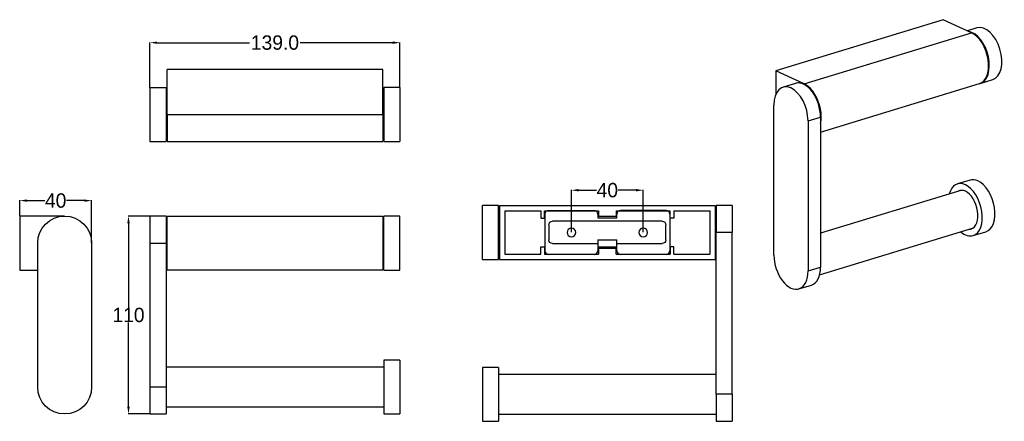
# Model space of a CAD drawing. Header units: inches. Extents: x 3853 to 4401, y 1422 to 1645.
import ezdxf

# ---------------------------------------------------------------- set-up
doc = ezdxf.new("R2010")
doc.units = ezdxf.units.IN
doc.header["$MEASUREMENT"] = 0
doc.layers.add('1', color=7, linetype='Continuous', true_color=0xffffff)
doc.layers.add('109', color=7, linetype='Continuous', true_color=0xffffff)
doc.dimstyles.get("Standard").update_dxf_attribs({"dimtxt": 8, "dimasz": 4, "dimexe": 0.18, "dimexo": 0.0625, "dimgap": 0.09, "dimtad": 0, "dimtih": 1, "dimtoh": 1, "dimdec": 0, "dimzin": 0, "dimdsep": 46, "dimtxsty": 'Standard', "dimcen": 0.09, "dimclrd": 3, "dimclre": 3, "dimadec": 0, "dimazin": 0, "dimtfac": 1, "dimtdec": 0, "dimtofl": 0, "dimtmove": 0, "dimatfit": 3, "dimfxl": 1, "dimtolj": 1, "dimtzin": 0, "dimarcsym": 0})

# ---------------------------------------------------------------- blocks, each defined once
blk = doc.blocks.new('*D44')
at = {"color": 3, "lineweight": -2}
for p, q in [((3925.81, 1607.48), (3925.81, 1632.59)), ((3929.81, 1632.41), (3981.22, 1632.41)), ((4060.81, 1632.41), (4009.4, 1632.41)), ((4064.81, 1607.48), (4064.81, 1632.59))]:
    blk.add_line(p, q, dxfattribs=at)
at = {"color": 3}
for points in [[(3929.81, 1633.08), (3929.81, 1631.74), (3925.81, 1632.41)], [(4060.81, 1633.08), (4060.81, 1631.74), (4064.81, 1632.41)]]:
    blk.add_solid(points, dxfattribs=at)
at = {"layer": 'Defpoints', "color": 0}
for p in [(4064.81, 1632.41), (3925.81, 1607.41), (4064.81, 1607.41)]:
    blk.add_point(p, dxfattribs=at)
at = {"color": 0, "insert": (3995.31, 1632.41), "char_height": 8, "attachment_point": 5}
blk.add_mtext('\\A1;139.0', dxfattribs=at)
blk = doc.blocks.new('*D45')
at = {"color": 3, "lineweight": -2}
for p, q in [((3925.75, 1535.99), (3913.69, 1535.99)), ((3913.87, 1531.99), (3913.87, 1485.08)), ((3913.87, 1429.99), (3913.87, 1476.9)), ((3925.75, 1425.99), (3913.69, 1425.99))]:
    blk.add_line(p, q, dxfattribs=at)
at = {"color": 3}
for points in [[(3913.2, 1531.99), (3914.54, 1531.99), (3913.87, 1535.99)], [(3913.2, 1429.99), (3914.54, 1429.99), (3913.87, 1425.99)]]:
    blk.add_solid(points, dxfattribs=at)
at = {"layer": 'Defpoints', "color": 0}
for p in [(3925.81, 1535.99), (3913.87, 1425.99), (3925.81, 1425.99)]:
    blk.add_point(p, dxfattribs=at)
at = {"color": 0, "insert": (3913.87, 1480.99), "char_height": 8, "attachment_point": 5}
blk.add_mtext('\\A1;110', dxfattribs=at)
blk = doc.blocks.new('*D46')
at = {"color": 3, "lineweight": -2}
for p, q in [((3853.37, 1536.06), (3853.37, 1544.78)), ((3857.37, 1544.6), (3867.28, 1544.6)), ((3889.37, 1544.6), (3879.46, 1544.6)), ((3893.37, 1521.06), (3893.37, 1544.78))]:
    blk.add_line(p, q, dxfattribs=at)
at = {"color": 3}
for points in [[(3857.37, 1545.26), (3857.37, 1543.93), (3853.37, 1544.6)], [(3889.37, 1545.26), (3889.37, 1543.93), (3893.37, 1544.6)]]:
    blk.add_solid(points, dxfattribs=at)
at = {"layer": 'Defpoints', "color": 0}
for p in [(3893.37, 1544.6), (3853.37, 1535.99), (3893.37, 1520.99)]:
    blk.add_point(p, dxfattribs=at)
at = {"color": 0, "insert": (3873.37, 1544.6), "char_height": 8, "attachment_point": 5}
blk.add_mtext('\\A1;40', dxfattribs=at)
blk = doc.blocks.new('*D47')
at = {"color": 3, "lineweight": -2}
for p, q in [((4160.13, 1526.98), (4160.13, 1550.57)), ((4164.13, 1550.39), (4174.04, 1550.39)), ((4196.13, 1550.39), (4186.22, 1550.39)), ((4200.13, 1526.98), (4200.13, 1550.57))]:
    blk.add_line(p, q, dxfattribs=at)
at = {"color": 3}
for points in [[(4164.13, 1551.06), (4164.13, 1549.73), (4160.13, 1550.39)], [(4196.13, 1551.06), (4196.13, 1549.73), (4200.13, 1550.39)]]:
    blk.add_solid(points, dxfattribs=at)
at = {"layer": 'Defpoints', "color": 0}
for p in [(4200.13, 1550.39), (4160.13, 1526.92), (4200.13, 1526.92)]:
    blk.add_point(p, dxfattribs=at)
at = {"color": 0, "insert": (4180.13, 1550.39), "char_height": 8, "attachment_point": 5}
blk.add_mtext('\\A1;40', dxfattribs=at)

msp = doc.modelspace()

# ---------------------------------------------------------------- linework, layer by layer
at = {"layer": '1', "color": 7}
for p, q in [((4055.31, 1617.41), (3935.31, 1617.41)), ((3935.31, 1592.41), (3935.31, 1617.41)), ((4055.31, 1592.41), (4055.31, 1617.41)), ((3925.81, 1607.41), (3925.81, 1577.41)), ((3925.81, 1607.41), (3934.81, 1607.41)), ((3934.81, 1607.41), (3934.81, 1577.41)), ((3935.31, 1606.41), (3934.81, 1606.41)), ((4055.81, 1606.41), (4055.31, 1606.41)), ((4055.81, 1607.41), (4055.81, 1577.41)), ((4064.81, 1607.41), (4055.81, 1607.41)), ((4064.81, 1607.41), (4064.81, 1577.41)), ((3935.31, 1592.41), (3935.31, 1577.41)), ((3935.31, 1592.41), (4055.31, 1592.41)), ((4055.31, 1592.41), (4055.31, 1577.41)), ((3925.81, 1577.41), (3934.81, 1577.41)), ((3934.81, 1578.41), (3935.31, 1578.41)), ((3935.31, 1577.41), (4055.31, 1577.41)), ((4055.31, 1578.41), (4055.81, 1578.41)), ((4055.81, 1577.41), (4064.81, 1577.41)), ((4147.43, 1539.12), (4172.83, 1539.12)), ((4212.83, 1539.12), (4187.43, 1539.12)), ((3853.37, 1535.99), (3853.37, 1505.99)), ((3878.37, 1535.99), (3853.37, 1535.99)), ((3925.81, 1535.99), (3925.81, 1520.99)), ((3934.81, 1535.99), (3925.81, 1535.99)), ((3934.81, 1535.99), (3934.81, 1520.99)), ((3935.31, 1534.99), (3934.81, 1534.99)), ((3935.31, 1505.99), (3935.31, 1535.99)), ((3935.31, 1535.99), (4055.31, 1535.99)), ((4055.31, 1535.99), (4055.31, 1505.99)), ((4055.81, 1534.99), (4055.31, 1534.99)), ((4055.81, 1505.99), (4055.81, 1535.99)), ((4064.81, 1535.99), (4055.81, 1535.99)), ((4064.81, 1505.99), (4064.81, 1535.99)), ((4145.43, 1537.12), (4145.43, 1516.72)), ((4210.63, 1533.12), (4149.63, 1533.12)), ((4174.83, 1537.12), (4174.83, 1535.12)), ((4174.83, 1535.12), (4185.43, 1535.12)), ((4185.43, 1535.12), (4185.43, 1537.12)), ((4214.83, 1537.12), (4214.83, 1516.72)), ((4147.63, 1531.12), (4147.63, 1522.72)), ((4212.63, 1522.72), (4212.63, 1531.12)), ((4174.83, 1522.72), (4185.43, 1522.72)), ((4174.83, 1522.72), (4174.83, 1520.72)), ((4185.43, 1520.72), (4185.43, 1522.72)), ((3863.37, 1440.99), (3863.37, 1520.99)), ((3893.37, 1520.99), (3893.37, 1440.99)), ((3925.81, 1520.99), (3925.81, 1440.99)), ((3925.81, 1520.99), (3934.81, 1520.99)), ((3934.81, 1520.99), (3934.81, 1440.99)), ((4149.63, 1520.72), (4174.83, 1520.72)), ((4174.83, 1520.72), (4174.83, 1516.72)), ((4185.43, 1518.72), (4174.83, 1518.72)), ((4185.43, 1516.72), (4185.43, 1520.72)), ((4185.43, 1520.72), (4210.63, 1520.72)), ((4172.83, 1514.72), (4147.43, 1514.72)), ((4212.83, 1514.72), (4187.43, 1514.72)), ((3853.37, 1505.99), (3863.37, 1505.99)), ((3934.81, 1506.99), (3935.31, 1506.99)), ((4055.31, 1505.99), (3935.31, 1505.99)), ((4055.31, 1506.99), (4055.81, 1506.99)), ((4055.81, 1505.99), (4064.81, 1505.99)), ((4055.81, 1451.99), (3934.81, 1451.99)), ((4064.81, 1455.99), (4055.81, 1455.99)), ((4055.81, 1455.99), (4055.81, 1425.99)), ((4064.81, 1455.99), (4064.81, 1425.99)), ((3925.81, 1440.99), (3934.81, 1440.99)), ((3925.81, 1440.99), (3925.81, 1425.99)), ((3934.81, 1440.99), (3934.81, 1425.99)), ((3934.81, 1429.99), (4055.81, 1429.99)), ((3925.81, 1425.99), (3934.81, 1425.99)), ((4055.81, 1425.99), (4064.81, 1425.99))]:
    msp.add_line(p, q, dxfattribs=at)
at = {"layer": '1', "color": 7, "extrusion": (0, 0, -1)}
for centre in [(-4160.13, 1526.92), (-4200.13, 1526.92)]:
    msp.add_circle(centre, 2.4, dxfattribs=at)
at = {"layer": '1', "color": 7}
for centre, start, end in [((4147.43, 1537.12), 90, 180), ((4172.83, 1537.12), 0, 90), ((4187.43, 1537.12), 90, 180), ((4212.83, 1537.12), 0, 90), ((4147.43, 1516.72), 180, 270), ((4172.83, 1516.72), 270, 0), ((4187.43, 1516.72), 180, 270), ((4212.83, 1516.72), 270, 0)]:
    msp.add_arc(centre, 2, start, end, dxfattribs=at)
at = {"layer": '1', "color": 7, "extrusion": (0, 0, -1)}
for centre, radius, start, end in [((-3878.37, 1520.99), 15, 0, 180), ((-4149.63, 1531.12), 2, 0, 90), ((-4210.63, 1531.12), 2, 90, 180), ((-4149.63, 1522.72), 2, 270, 0), ((-4210.63, 1522.72), 2, 180, 270), ((-3878.37, 1440.99), 15, 180, 0)]:
    msp.add_arc(centre, radius, start, end, dxfattribs=at)
at = {"layer": '109', "color": 7}
for p, q in [((4366.9, 1645.19), (4273.83, 1616.75)), ((4382.68, 1637.91), (4366.9, 1645.19)), ((4289.61, 1609.47), (4382.68, 1637.91)), ((4385.67, 1640.6), (4380.36, 1638.98)), ((4273.83, 1616.75), (4273.83, 1603.58)), ((4289.61, 1609.47), (4273.83, 1616.75)), ((4284.84, 1609.79), (4277.86, 1607.66)), ((4298.69, 1582.66), (4387.06, 1609.66)), ((4387.45, 1609.78), (4394.43, 1611.91)), ((4272.77, 1514.27), (4272.77, 1597.68)), ((4291.71, 1588.95), (4298.69, 1591.08)), ((4291.71, 1588.95), (4291.71, 1505.53)), ((4298.69, 1591.08), (4298.69, 1507.66)), ((4381.79, 1556), (4374.81, 1553.87)), ((4376.75, 1550.28), (4298.69, 1526.43)), ((4119.63, 1541.92), (4110.63, 1541.92)), ((4110.63, 1511.92), (4110.63, 1541.92)), ((4119.63, 1511.92), (4119.63, 1541.92)), ((4120.13, 1540.92), (4119.63, 1540.92)), ((4120.13, 1541.92), (4240.13, 1541.92)), ((4120.13, 1541.92), (4120.13, 1511.92)), ((4123.13, 1538.92), (4143.18, 1538.92)), ((4123.13, 1538.92), (4123.13, 1514.92)), ((4143.18, 1538.92), (4143.18, 1534.92)), ((4145.18, 1534.92), (4145.18, 1538.92)), ((4145.18, 1538.92), (4175.13, 1538.92)), ((4175.13, 1538.92), (4175.13, 1535.92)), ((4185.13, 1538.92), (4185.13, 1535.92)), ((4185.13, 1538.92), (4215.08, 1538.92)), ((4215.08, 1534.92), (4215.08, 1538.92)), ((4217.08, 1538.92), (4237.13, 1538.92)), ((4217.08, 1538.92), (4217.08, 1534.92)), ((4237.13, 1538.92), (4237.13, 1514.92)), ((4240.13, 1541.92), (4240.13, 1511.92)), ((4240.63, 1540.92), (4240.13, 1540.92)), ((4240.63, 1540.92), (4240.13, 1540.92)), ((4249.63, 1541.92), (4240.63, 1541.92)), ((4240.63, 1541.92), (4240.63, 1526.92)), ((4249.63, 1541.92), (4249.63, 1526.92)), ((4143.18, 1534.92), (4145.18, 1534.92)), ((4175.13, 1535.92), (4185.13, 1535.92)), ((4217.08, 1534.92), (4215.08, 1534.92)), ((4298.14, 1503.26), (4383.18, 1529.24)), ((4249.63, 1526.92), (4240.63, 1526.92)), ((4240.63, 1436.92), (4240.63, 1526.92)), ((4249.63, 1436.92), (4249.63, 1526.92)), ((4383.57, 1525.18), (4390.55, 1527.31)), ((4143.18, 1514.92), (4143.18, 1518.92)), ((4143.18, 1518.92), (4145.18, 1518.92)), ((4145.18, 1518.92), (4145.18, 1514.92)), ((4175.13, 1517.92), (4175.13, 1514.92)), ((4185.13, 1517.92), (4175.13, 1517.92)), ((4185.13, 1514.92), (4185.13, 1517.92)), ((4215.08, 1518.92), (4215.08, 1514.92)), ((4217.08, 1518.92), (4215.08, 1518.92)), ((4217.08, 1514.92), (4217.08, 1518.92)), ((4110.63, 1511.92), (4119.63, 1511.92)), ((4119.63, 1512.92), (4120.13, 1512.92)), ((4120.13, 1511.92), (4240.13, 1511.92)), ((4123.13, 1514.92), (4143.18, 1514.92)), ((4145.18, 1514.92), (4175.13, 1514.92)), ((4185.13, 1514.92), (4215.08, 1514.92)), ((4217.08, 1514.92), (4237.13, 1514.92)), ((4240.13, 1512.92), (4240.63, 1512.92)), ((4240.13, 1512.92), (4240.63, 1512.92)), ((4291.71, 1505.53), (4298.69, 1507.66)), ((4286.62, 1495.55), (4293.6, 1497.69)), ((4110.63, 1451.92), (4110.63, 1421.92)), ((4119.63, 1451.92), (4110.63, 1451.92)), ((4119.63, 1451.92), (4119.63, 1421.92)), ((4240.63, 1447.92), (4119.63, 1447.92)), ((4249.63, 1436.92), (4240.63, 1436.92)), ((4240.63, 1436.92), (4240.63, 1421.92)), ((4249.63, 1436.92), (4249.63, 1421.92)), ((4119.63, 1425.92), (4240.63, 1425.92)), ((4110.63, 1421.92), (4119.63, 1421.92)), ((4240.63, 1421.92), (4249.63, 1421.92))]:
    msp.add_line(p, q, dxfattribs=at)
for centre, major_axis, start_param, end_param in [((4383.07, 1624.12), (-4.38, 14.35), 3.118499, 6.009059), ((4382.68, 1624), (-4.38, 14.35), 3.141619, 5.80191), ((4390.05, 1626.26), (-4.38, 14.35), 3.141668, 6.283185), ((4282.24, 1593.32), (-4.38, 14.35), 4.231114, 7.372706), ((4289.22, 1595.45), (-4.38, 14.35), 4.231114, 6.283163), ((4289.61, 1595.57), (4.38, -14.35), 7.08551, 9.447883), ((4379.19, 1539.52), (4.38, -14.35), 2.660317, 3.889269), ((4386.17, 1541.65), (4.38, -14.35), 2.660317, 3.141668), ((4386.17, 1541.65), (4.38, -14.35), 0, 2.660317), ((4379.19, 1539.52), (3.24, -10.62), 2.660317, 3.275971), ((4379.97, 1539.76), (3.24, -10.62), 3.204107, 3.275971), ((4379.19, 1539.52), (4.38, -14.35), 0, 2.660317), ((4379.19, 1539.52), (3.24, -10.62), 0, 2.660317), ((4379.19, 1539.52), (3.24, -10.62), 6.148761, 6.283185), ((4379.97, 1539.76), (3.24, -10.62), 6.148761, 6.220625), ((4379.19, 1539.52), (4.38, -14.35), 5.53566, 6.283185), ((4282.24, 1509.9), (-4.38, 14.35), 1.089521, 4.231114), ((4289.22, 1512.03), (-4.38, 14.35), 3.14157, 4.231114)]:
    msp.add_ellipse(centre, major_axis=major_axis, ratio=0.585049, start_param=start_param, end_param=end_param, dxfattribs=at)

# ---------------------------------------------------------------- dimensions: what is measured, and where the dimension line sits
dim = msp.add_linear_dim(base=(4064.81, 1632.41), p1=(3925.81, 1607.41), p2=(4064.81, 1607.41), text='139.0', dimstyle='Standard')
dim.commit()
dim.dimension.update_dxf_attribs({"geometry": '*D44', "text_midpoint": (3995.31, 1632.41)})
for base, p1, p2, picture, middle in [((4200.13, 1550.39), (4160.13, 1526.92), (4200.13, 1526.92), '*D47', (4180.13, 1550.39)), ((3893.37, 1544.6), (3853.37, 1535.99), (3893.37, 1520.99), '*D46', (3873.37, 1544.6))]:
    dim = msp.add_linear_dim(base=base, p1=p1, p2=p2, dimstyle='Standard')
    dim.commit()
    dim.dimension.update_dxf_attribs({"geometry": picture, "text_midpoint": middle})
dim = msp.add_linear_dim(base=(3913.87, 1425.99), p1=(3925.81, 1535.99), p2=(3925.81, 1425.99), angle=90, dimstyle='Standard')
dim.commit()
dim.dimension.update_dxf_attribs({"geometry": '*D45', "text_midpoint": (3913.87, 1480.99)})

doc.saveas('drawing.dxf')
